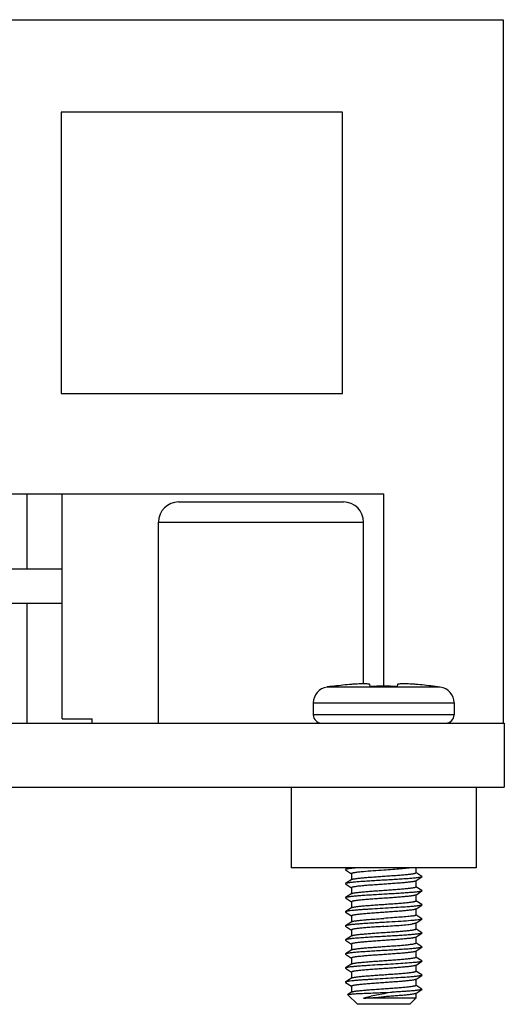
# Model space of a CAD drawing. Header units: millimetres. Extents: x 545 to 720, y 135 to 280.
# Tile 3 of 9: x 567 to 579, y 185 to 209. Entities that reach past the tile are written whole.
import ezdxf

# ---------------------------------------------------------------- set-up
doc = ezdxf.new("R2010")
doc.units = ezdxf.units.MM
doc.header["$LTSCALE"] = 30.734
doc.layers.get('0').update_dxf_attribs({"linetype": 'CONTINUOUS'})
doc.layers.add('02___PRT_ALL_AXES', color=7, linetype='CONTINUOUS')

msp = doc.modelspace()

# ---------------------------------------------------------------- linework, layer by layer
at = {"color": 7, "linetype": 'Continuous'}
for p, q in [((546.659, 209.289), (579.159, 209.289)), ((579.159, 209.289), (579.159, 191.789)), ((568.159, 206.989), (568.159, 199.989)), ((575.159, 206.989), (568.159, 206.989)), ((575.159, 199.989), (575.159, 206.989)), ((568.159, 199.989), (575.159, 199.989)), ((556.184, 197.489), (568.184, 197.489)), ((567.319, 195.617), (567.319, 197.489)), ((568.184, 191.889), (568.184, 197.489)), ((571.084, 197.289), (575.184, 197.289)), ((570.584, 196.789), (575.684, 196.789)), ((568.184, 195.617), (566.684, 195.617)), ((568.184, 194.764), (566.684, 194.764)), ((567.319, 191.789), (567.319, 194.764)), ((574.9, 192.697), (574.899, 192.703)), ((575.85, 192.697), (575.842, 192.745)), ((576.526, 192.745), (576.518, 192.697)), ((577.469, 192.703), (577.468, 192.697)), ((568.184, 191.889), (568.934, 191.889)), ((568.934, 191.789), (568.934, 191.889)), ((577.934, 191.989), (574.434, 191.989)), ((545.184, 191.789), (579.184, 191.789)), ((579.184, 191.789), (579.184, 190.189)), ((545.184, 190.189), (579.184, 190.189)), ((573.884, 190.189), (573.884, 188.189)), ((578.484, 190.189), (578.484, 188.189)), ((578.484, 188.189), (573.884, 188.189)), ((575.288, 188.178), (575.238, 188.144)), ((575.238, 188.135), (575.383, 188.037)), ((576.189, 188.127), (576.184, 188.127)), ((576.98, 187.859), (577.131, 187.96)), ((577.131, 187.969), (576.985, 188.066)), ((577.131, 187.969), (577.131, 187.96)), ((575.388, 187.895), (575.238, 187.794)), ((575.238, 187.785), (575.383, 187.687)), ((577.131, 187.619), (576.985, 187.716)), ((575.388, 187.545), (575.238, 187.444)), ((575.238, 187.444), (575.238, 187.435)), ((575.238, 187.435), (575.383, 187.337)), ((576.98, 187.509), (577.131, 187.61)), ((575.388, 187.195), (575.238, 187.094)), ((576.98, 187.159), (577.131, 187.26)), ((577.131, 187.269), (576.985, 187.366)), ((575.238, 187.085), (575.383, 186.987)), ((577.131, 186.919), (576.985, 187.016)), ((575.388, 186.845), (575.238, 186.744)), ((575.238, 186.735), (575.383, 186.637)), ((576.98, 186.809), (577.131, 186.91)), ((577.131, 186.919), (577.131, 186.91)), ((575.388, 186.495), (575.238, 186.394)), ((576.98, 186.459), (577.131, 186.56)), ((577.131, 186.569), (576.985, 186.666)), ((575.238, 186.385), (575.383, 186.287)), ((576.98, 186.109), (577.131, 186.21)), ((577.131, 186.219), (576.985, 186.316)), ((577.131, 186.219), (577.131, 186.21)), ((575.388, 186.145), (575.238, 186.044)), ((575.238, 186.035), (575.383, 185.937)), ((577.131, 185.869), (576.985, 185.966)), ((575.388, 185.795), (575.238, 185.694)), ((576.98, 185.759), (577.131, 185.86)), ((575.238, 185.694), (575.238, 185.685)), ((575.238, 185.685), (575.383, 185.587)), ((576.98, 185.409), (577.131, 185.51)), ((577.131, 185.519), (576.985, 185.616)), ((575.388, 185.445), (575.238, 185.344)), ((575.238, 185.344), (575.238, 185.335)), ((575.238, 185.335), (575.383, 185.237)), ((577.131, 185.169), (576.985, 185.266)), ((575.294, 185.029), (575.295, 185.033)), ((575.294, 185.029), (575.534, 184.789)), ((575.384, 185.092), (575.295, 185.033)), ((575.388, 185.095), (575.384, 185.092)), ((576.98, 185.059), (577.131, 185.16)), ((576.834, 184.789), (575.534, 184.789)), ((576.984, 184.939), (575.685, 184.939)), ((576.984, 184.939), (576.834, 184.789))]:
    msp.add_line(p, q, dxfattribs=at)
for centre, radius, start, end in [((571.084, 196.789), 0.5, 90, 180), ((575.184, 196.789), 0.5, 0, 90), ((576.184, 183.17), 9.613, 95.0711, 97.6722), ((576.184, 183), 9.703, 88.029, 91.971), ((576.184, 183.17), 9.613, 82.3278, 84.9289), ((574.634, 191.989), 0.2, 180, 270), ((577.734, 191.989), 0.2, 270, 0)]:
    msp.add_arc(centre, radius, start, end, dxfattribs=at)
for points, knots in [([(575.842, 192.745), (575.842, 192.747), (575.839, 192.75), (575.835, 192.752), (575.828, 192.754), (575.817, 192.757), (575.791, 192.761), (575.749, 192.763), (575.686, 192.764), (575.611, 192.763), (575.525, 192.759), (575.431, 192.754), (575.367, 192.748), (575.334, 192.745)], [0, 0, 0, 0, 0.010213, 0.017754, 0.027268, 0.052568, 0.086389, 0.178936, 0.302214, 0.451849, 0.622338, 0.807341, 1, 1, 1, 1]), ([(577.034, 192.745), (577.001, 192.748), (576.937, 192.754), (576.844, 192.759), (576.758, 192.763), (576.682, 192.764), (576.62, 192.763), (576.577, 192.761), (576.551, 192.757), (576.54, 192.754), (576.533, 192.752), (576.529, 192.75), (576.527, 192.747), (576.526, 192.745)], [0, 0, 0, 0, 0.19266, 0.377664, 0.548154, 0.69779, 0.821069, 0.913615, 0.947435, 0.972734, 0.982248, 0.989788, 1, 1, 1, 1]), ([(575.36, 188.168), (575.345, 188.167), (575.317, 188.163), (575.281, 188.157), (575.258, 188.152), (575.244, 188.148), (575.24, 188.146), (575.238, 188.144)], [0, 0, 0, 0, 0.372762, 0.665005, 0.873988, 0.947158, 1, 1, 1, 1]), ([(575.592, 188.189), (575.549, 188.186), (575.472, 188.18), (575.395, 188.173), (575.36, 188.168)], [0, 0, 0, 0, 0.554518, 1, 1, 1, 1]), ([(576.905, 188.189), (576.887, 188.187), (576.845, 188.181), (576.748, 188.17), (576.601, 188.157), (576.403, 188.142), (576.262, 188.132), (576.189, 188.127)], [0, 0, 0, 0, 0.077623, 0.173104, 0.410122, 0.69299, 1, 1, 1, 1]), ([(575.238, 188.144), (575.236, 188.143), (575.232, 188.139), (575.236, 188.136), (575.238, 188.135)], [0, 0, 0, 0, 0.50002, 1, 1, 1, 1]), ([(577.131, 187.96), (577.127, 187.957), (577.116, 187.953), (577.097, 187.948), (577.069, 187.944), (577.034, 187.938), (576.991, 187.933), (576.921, 187.926), (576.819, 187.917), (576.68, 187.907), (576.524, 187.897), (576.357, 187.887), (576.184, 187.877), (576.011, 187.867), (575.844, 187.857), (575.688, 187.847), (575.55, 187.837), (575.447, 187.828), (575.377, 187.821), (575.335, 187.815), (575.299, 187.81), (575.272, 187.805), (575.252, 187.801), (575.241, 187.797), (575.238, 187.794)], [0, 0, 0, 0, 0.006755, 0.017503, 0.032286, 0.051015, 0.073557, 0.099726, 0.162054, 0.235901, 0.31876, 0.407806, 0.500001, 0.592195, 0.681241, 0.764099, 0.837947, 0.900274, 0.926444, 0.948985, 0.967716, 0.982497, 0.993247, 1, 1, 1, 1]), ([(575.685, 188.089), (575.643, 188.086), (575.584, 188.08), (575.51, 188.071), (575.466, 188.065), (575.436, 188.06), (575.416, 188.055), (575.405, 188.052), (575.396, 188.049), (575.389, 188.046), (575.384, 188.042), (575.384, 188.039)], [0, 0, 0, 0, 0.412928, 0.58255, 0.724764, 0.837986, 0.883339, 0.921083, 0.951243, 0.973977, 1, 1, 1, 1]), ([(575.388, 187.895), (575.392, 187.898), (575.401, 187.901), (575.419, 187.906), (575.443, 187.911), (575.473, 187.916), (575.509, 187.921), (575.568, 187.928), (575.655, 187.937), (575.771, 187.947), (575.901, 187.957), (576.04, 187.967), (576.136, 187.974), (576.184, 187.977)], [0, 0, 0, 0, 0.015074, 0.037876, 0.068474, 0.106732, 0.152371, 0.205045, 0.329727, 0.476712, 0.641132, 0.817534, 1, 1, 1, 1]), ([(576.184, 188.127), (576.096, 188.121), (575.93, 188.109), (575.763, 188.096), (575.685, 188.089)], [0, 0, 0, 0, 0.529559, 1, 1, 1, 1]), ([(576.184, 187.977), (576.236, 187.981), (576.338, 187.988), (576.486, 187.998), (576.623, 188.009), (576.743, 188.02), (576.83, 188.029), (576.888, 188.037), (576.921, 188.042), (576.944, 188.047), (576.96, 188.051), (576.968, 188.053), (576.975, 188.056), (576.981, 188.059), (576.984, 188.062), (576.984, 188.064)], [0, 0, 0, 0, 0.193499, 0.379601, 0.5512, 0.701744, 0.825533, 0.875904, 0.917969, 0.951368, 0.964757, 0.975924, 0.984887, 0.991725, 1, 1, 1, 1]), ([(575.238, 187.794), (575.236, 187.793), (575.232, 187.789), (575.236, 187.786), (575.238, 187.785)], [0, 0, 0, 0, 0.499989, 1, 1, 1, 1]), ([(576.184, 187.777), (576.132, 187.773), (576.03, 187.766), (575.882, 187.756), (575.745, 187.745), (575.626, 187.734), (575.539, 187.725), (575.481, 187.717), (575.447, 187.712), (575.424, 187.707), (575.409, 187.703), (575.4, 187.701), (575.393, 187.698), (575.388, 187.695), (575.384, 187.692), (575.384, 187.689)], [0, 0, 0, 0, 0.193499, 0.379605, 0.551198, 0.701734, 0.825524, 0.875898, 0.917967, 0.951368, 0.964757, 0.975924, 0.984887, 0.991725, 1, 1, 1, 1]), ([(576.98, 187.859), (576.976, 187.856), (576.967, 187.853), (576.949, 187.848), (576.925, 187.843), (576.895, 187.838), (576.859, 187.833), (576.8, 187.826), (576.714, 187.817), (576.598, 187.807), (576.468, 187.797), (576.328, 187.787), (576.233, 187.78), (576.184, 187.777)], [0, 0, 0, 0, 0.015074, 0.037875, 0.068472, 0.106727, 0.152362, 0.205033, 0.329718, 0.476711, 0.641135, 0.817532, 1, 1, 1, 1]), ([(576.184, 187.627), (576.236, 187.631), (576.338, 187.638), (576.486, 187.648), (576.623, 187.659), (576.743, 187.67), (576.83, 187.679), (576.888, 187.687), (576.921, 187.692), (576.944, 187.697), (576.96, 187.701), (576.968, 187.703), (576.975, 187.706), (576.981, 187.709), (576.984, 187.712), (576.984, 187.714)], [0, 0, 0, 0, 0.193499, 0.379601, 0.5512, 0.701745, 0.825533, 0.875904, 0.917969, 0.951368, 0.964757, 0.975924, 0.984887, 0.991725, 1, 1, 1, 1]), ([(577.131, 187.61), (577.127, 187.607), (577.116, 187.603), (577.097, 187.598), (577.069, 187.594), (577.034, 187.588), (576.991, 187.583), (576.921, 187.576), (576.819, 187.567), (576.68, 187.557), (576.524, 187.547), (576.357, 187.537), (576.184, 187.527), (576.011, 187.517), (575.844, 187.507), (575.688, 187.497), (575.55, 187.487), (575.447, 187.478), (575.377, 187.471), (575.335, 187.465), (575.299, 187.46), (575.272, 187.455), (575.252, 187.451), (575.241, 187.447), (575.238, 187.444)], [0, 0, 0, 0, 0.006753, 0.017503, 0.032284, 0.051015, 0.073556, 0.099726, 0.162053, 0.235901, 0.318759, 0.407805, 0.499999, 0.592194, 0.68124, 0.764099, 0.837946, 0.900274, 0.926443, 0.948985, 0.967714, 0.982497, 0.993245, 1, 1, 1, 1]), ([(576.184, 187.427), (576.132, 187.423), (576.03, 187.416), (575.882, 187.406), (575.745, 187.395), (575.626, 187.384), (575.539, 187.375), (575.481, 187.367), (575.447, 187.362), (575.424, 187.357), (575.409, 187.353), (575.4, 187.351), (575.393, 187.348), (575.388, 187.345), (575.384, 187.342), (575.384, 187.339)], [0, 0, 0, 0, 0.193498, 0.379605, 0.551198, 0.701734, 0.825524, 0.875898, 0.917967, 0.951368, 0.964757, 0.975924, 0.984887, 0.991725, 1, 1, 1, 1]), ([(575.388, 187.545), (575.392, 187.548), (575.401, 187.551), (575.419, 187.556), (575.443, 187.561), (575.473, 187.566), (575.509, 187.571), (575.568, 187.578), (575.655, 187.587), (575.771, 187.597), (575.901, 187.607), (576.04, 187.617), (576.136, 187.624), (576.184, 187.627)], [0, 0, 0, 0, 0.015074, 0.037876, 0.068474, 0.106733, 0.152371, 0.205045, 0.329728, 0.476712, 0.641132, 0.817534, 1, 1, 1, 1]), ([(576.98, 187.509), (576.976, 187.506), (576.967, 187.503), (576.949, 187.498), (576.925, 187.493), (576.895, 187.488), (576.859, 187.483), (576.8, 187.476), (576.714, 187.467), (576.598, 187.457), (576.468, 187.447), (576.328, 187.437), (576.233, 187.43), (576.184, 187.427)], [0, 0, 0, 0, 0.015074, 0.037875, 0.068472, 0.106727, 0.152362, 0.205033, 0.329718, 0.476711, 0.641135, 0.817532, 1, 1, 1, 1]), ([(577.131, 187.619), (577.132, 187.618), (577.136, 187.614), (577.132, 187.611), (577.131, 187.61)], [0, 0, 0, 0, 0.500012, 1, 1, 1, 1]), ([(577.131, 187.26), (577.127, 187.257), (577.116, 187.253), (577.097, 187.248), (577.069, 187.244), (577.034, 187.238), (576.991, 187.233), (576.942, 187.228), (576.886, 187.223), (576.774, 187.214), (576.598, 187.202), (576.355, 187.187), (576.098, 187.172), (575.886, 187.159), (575.724, 187.149), (575.614, 187.141), (575.515, 187.134), (575.429, 187.126), (575.358, 187.119), (575.308, 187.112), (575.277, 187.106), (575.26, 187.103), (575.247, 187.099), (575.24, 187.096), (575.238, 187.094)], [0, 0, 0, 0, 0.006753, 0.017503, 0.032284, 0.051015, 0.073555, 0.099725, 0.129307, 0.162053, 0.276371, 0.407802, 0.54629, 0.681234, 0.744117, 0.802308, 0.854691, 0.900266, 0.938172, 0.967707, 0.979168, 0.988369, 0.995298, 1, 1, 1, 1]), ([(575.388, 187.195), (575.392, 187.198), (575.401, 187.201), (575.419, 187.206), (575.443, 187.211), (575.473, 187.216), (575.509, 187.221), (575.568, 187.228), (575.655, 187.237), (575.771, 187.247), (575.901, 187.257), (576.04, 187.267), (576.136, 187.274), (576.184, 187.277)], [0, 0, 0, 0, 0.015074, 0.037876, 0.068474, 0.106733, 0.152371, 0.205045, 0.329727, 0.476711, 0.641132, 0.817534, 1, 1, 1, 1]), ([(576.184, 187.277), (576.236, 187.281), (576.338, 187.288), (576.486, 187.298), (576.623, 187.309), (576.743, 187.32), (576.83, 187.329), (576.888, 187.337), (576.921, 187.342), (576.944, 187.347), (576.96, 187.351), (576.968, 187.353), (576.975, 187.356), (576.981, 187.359), (576.984, 187.362), (576.984, 187.364)], [0, 0, 0, 0, 0.193499, 0.379601, 0.551201, 0.701745, 0.825533, 0.875904, 0.917968, 0.951368, 0.964757, 0.975924, 0.984887, 0.991725, 1, 1, 1, 1]), ([(577.131, 187.269), (577.132, 187.268), (577.136, 187.264), (577.132, 187.261), (577.131, 187.26)], [0, 0, 0, 0, 0.499985, 1, 1, 1, 1]), ([(575.238, 187.094), (575.236, 187.093), (575.232, 187.089), (575.236, 187.086), (575.238, 187.085)], [0, 0, 0, 0, 0.500006, 1, 1, 1, 1]), ([(576.184, 187.077), (576.132, 187.073), (576.03, 187.066), (575.882, 187.056), (575.745, 187.045), (575.626, 187.034), (575.539, 187.025), (575.481, 187.017), (575.447, 187.012), (575.424, 187.007), (575.409, 187.003), (575.4, 187.001), (575.393, 186.998), (575.388, 186.995), (575.384, 186.992), (575.384, 186.989)], [0, 0, 0, 0, 0.193498, 0.379605, 0.551199, 0.701735, 0.825524, 0.875898, 0.917967, 0.951368, 0.964757, 0.975924, 0.984887, 0.991725, 1, 1, 1, 1]), ([(576.98, 187.159), (576.976, 187.156), (576.967, 187.153), (576.949, 187.148), (576.925, 187.143), (576.895, 187.138), (576.859, 187.133), (576.8, 187.126), (576.714, 187.117), (576.598, 187.107), (576.468, 187.097), (576.328, 187.087), (576.233, 187.08), (576.184, 187.077)], [0, 0, 0, 0, 0.015074, 0.037875, 0.068472, 0.106727, 0.152362, 0.205033, 0.329718, 0.476711, 0.641135, 0.817533, 1, 1, 1, 1]), ([(576.905, 186.989), (576.886, 186.987), (576.845, 186.981), (576.747, 186.97), (576.599, 186.957), (576.4, 186.942), (576.258, 186.932), (576.184, 186.927)], [0, 0, 0, 0, 0.07758, 0.173095, 0.410228, 0.693177, 1, 1, 1, 1]), ([(576.905, 186.989), (576.916, 186.991), (576.932, 186.994), (576.952, 186.999), (576.963, 187.002), (576.972, 187.005), (576.979, 187.008), (576.984, 187.012), (576.984, 187.014)], [0, 0, 0, 0, 0.411165, 0.576096, 0.713308, 0.822866, 0.905465, 1, 1, 1, 1]), ([(575.238, 186.744), (575.236, 186.743), (575.232, 186.739), (575.236, 186.736), (575.238, 186.735)], [0, 0, 0, 0, 0.499984, 1, 1, 1, 1]), ([(577.04, 186.889), (577.014, 186.886), (576.955, 186.879), (576.814, 186.867), (576.6, 186.852), (576.368, 186.838), (576.167, 186.826), (576.015, 186.817), (575.867, 186.808), (575.728, 186.799), (575.6, 186.79), (575.488, 186.781), (575.406, 186.774), (575.35, 186.767), (575.316, 186.763), (575.288, 186.758), (575.266, 186.754), (575.25, 186.75), (575.241, 186.746), (575.238, 186.744)], [0, 0, 0, 0, 0.043465, 0.098245, 0.235772, 0.398268, 0.48362, 0.568728, 0.651346, 0.729298, 0.800534, 0.863182, 0.915607, 0.93755, 0.956458, 0.972213, 0.984736, 0.99398, 1, 1, 1, 1]), ([(576.184, 186.727), (576.132, 186.723), (576.03, 186.716), (575.882, 186.706), (575.745, 186.695), (575.626, 186.684), (575.539, 186.675), (575.481, 186.667), (575.447, 186.662), (575.424, 186.657), (575.409, 186.653), (575.4, 186.651), (575.393, 186.648), (575.388, 186.645), (575.384, 186.642), (575.384, 186.639)], [0, 0, 0, 0, 0.193499, 0.379605, 0.551198, 0.701735, 0.825525, 0.875899, 0.917967, 0.951369, 0.964757, 0.975925, 0.984887, 0.991725, 1, 1, 1, 1]), ([(575.388, 186.845), (575.392, 186.848), (575.401, 186.851), (575.419, 186.856), (575.443, 186.861), (575.473, 186.866), (575.509, 186.871), (575.568, 186.878), (575.655, 186.887), (575.771, 186.897), (575.901, 186.907), (576.04, 186.917), (576.136, 186.924), (576.184, 186.927)], [0, 0, 0, 0, 0.015074, 0.037876, 0.068474, 0.106732, 0.152371, 0.205044, 0.329727, 0.476712, 0.641132, 0.817533, 1, 1, 1, 1]), ([(576.184, 186.727), (576.258, 186.732), (576.4, 186.742), (576.599, 186.757), (576.747, 186.77), (576.845, 186.781), (576.886, 186.787), (576.905, 186.789)], [0, 0, 0, 0, 0.306823, 0.589772, 0.826905, 0.92242, 1, 1, 1, 1]), ([(576.98, 186.809), (576.977, 186.807), (576.968, 186.803), (576.952, 186.798), (576.93, 186.794), (576.914, 186.791), (576.905, 186.789)], [0, 0, 0, 0, 0.144107, 0.358559, 0.644407, 1, 1, 1, 1]), ([(577.131, 186.91), (577.127, 186.907), (577.117, 186.904), (577.098, 186.899), (577.071, 186.894), (577.051, 186.891), (577.04, 186.889)], [0, 0, 0, 0, 0.133537, 0.34461, 0.634122, 1, 1, 1, 1]), ([(577.131, 186.56), (577.127, 186.557), (577.116, 186.553), (577.097, 186.548), (577.069, 186.544), (577.034, 186.538), (576.991, 186.533), (576.921, 186.526), (576.819, 186.517), (576.68, 186.507), (576.524, 186.497), (576.357, 186.487), (576.184, 186.477), (576.011, 186.467), (575.844, 186.457), (575.688, 186.447), (575.55, 186.437), (575.447, 186.428), (575.377, 186.421), (575.335, 186.415), (575.299, 186.41), (575.272, 186.405), (575.252, 186.401), (575.241, 186.397), (575.238, 186.394)], [0, 0, 0, 0, 0.006752, 0.017504, 0.032283, 0.051015, 0.073555, 0.099726, 0.162053, 0.235901, 0.318759, 0.407805, 0.5, 0.592194, 0.68124, 0.764099, 0.837946, 0.900274, 0.926444, 0.948985, 0.967716, 0.982496, 0.993246, 1, 1, 1, 1]), ([(575.388, 186.495), (575.392, 186.498), (575.401, 186.501), (575.419, 186.506), (575.443, 186.511), (575.473, 186.516), (575.509, 186.521), (575.568, 186.528), (575.655, 186.537), (575.771, 186.547), (575.901, 186.557), (576.04, 186.567), (576.136, 186.574), (576.184, 186.577)], [0, 0, 0, 0, 0.015074, 0.037876, 0.068474, 0.106732, 0.152371, 0.205045, 0.329728, 0.476712, 0.641132, 0.817534, 1, 1, 1, 1]), ([(576.184, 186.577), (576.236, 186.581), (576.338, 186.588), (576.486, 186.598), (576.623, 186.609), (576.743, 186.62), (576.83, 186.629), (576.888, 186.637), (576.921, 186.642), (576.944, 186.647), (576.96, 186.651), (576.968, 186.653), (576.975, 186.656), (576.981, 186.659), (576.984, 186.662), (576.984, 186.664)], [0, 0, 0, 0, 0.193499, 0.379601, 0.5512, 0.701745, 0.825533, 0.875904, 0.917969, 0.951368, 0.964757, 0.975924, 0.984887, 0.991725, 1, 1, 1, 1]), ([(576.98, 186.459), (576.976, 186.456), (576.967, 186.453), (576.949, 186.448), (576.925, 186.443), (576.895, 186.438), (576.859, 186.433), (576.8, 186.426), (576.714, 186.417), (576.598, 186.407), (576.468, 186.397), (576.328, 186.387), (576.233, 186.38), (576.184, 186.377)], [0, 0, 0, 0, 0.015074, 0.037875, 0.068472, 0.106727, 0.152362, 0.205033, 0.329718, 0.476711, 0.641135, 0.817532, 1, 1, 1, 1]), ([(577.131, 186.569), (577.132, 186.568), (577.136, 186.564), (577.132, 186.561), (577.131, 186.56)], [0, 0, 0, 0, 0.5, 1, 1, 1, 1]), ([(575.238, 186.394), (575.236, 186.393), (575.232, 186.389), (575.236, 186.386), (575.238, 186.385)], [0, 0, 0, 0, 0.500016, 1, 1, 1, 1]), ([(577.131, 186.21), (577.127, 186.207), (577.116, 186.203), (577.097, 186.198), (577.069, 186.194), (577.034, 186.188), (576.991, 186.183), (576.921, 186.176), (576.819, 186.167), (576.68, 186.157), (576.524, 186.147), (576.357, 186.137), (576.184, 186.127), (576.011, 186.117), (575.844, 186.107), (575.688, 186.097), (575.55, 186.087), (575.447, 186.078), (575.377, 186.071), (575.335, 186.065), (575.299, 186.06), (575.272, 186.055), (575.252, 186.051), (575.241, 186.047), (575.238, 186.044)], [0, 0, 0, 0, 0.006754, 0.017504, 0.032285, 0.051015, 0.073557, 0.099726, 0.162054, 0.235901, 0.31876, 0.407806, 0.5, 0.592195, 0.681241, 0.764099, 0.837947, 0.900274, 0.926445, 0.948985, 0.967717, 0.982497, 0.993247, 1, 1, 1, 1]), ([(576.184, 186.377), (576.132, 186.373), (576.03, 186.366), (575.882, 186.356), (575.745, 186.345), (575.626, 186.334), (575.539, 186.325), (575.481, 186.317), (575.447, 186.312), (575.424, 186.307), (575.409, 186.303), (575.4, 186.301), (575.393, 186.298), (575.388, 186.295), (575.384, 186.292), (575.384, 186.289)], [0, 0, 0, 0, 0.193499, 0.379605, 0.551198, 0.701734, 0.825524, 0.875898, 0.917967, 0.951368, 0.964757, 0.975924, 0.984887, 0.991725, 1, 1, 1, 1]), ([(575.388, 186.145), (575.392, 186.148), (575.401, 186.151), (575.419, 186.156), (575.443, 186.161), (575.473, 186.166), (575.509, 186.171), (575.568, 186.178), (575.655, 186.187), (575.771, 186.197), (575.901, 186.207), (576.04, 186.217), (576.136, 186.224), (576.184, 186.227)], [0, 0, 0, 0, 0.015074, 0.037876, 0.068474, 0.106733, 0.152371, 0.205045, 0.329727, 0.476712, 0.641132, 0.817534, 1, 1, 1, 1]), ([(576.184, 186.227), (576.236, 186.231), (576.338, 186.238), (576.486, 186.248), (576.623, 186.259), (576.743, 186.27), (576.83, 186.279), (576.888, 186.287), (576.921, 186.292), (576.944, 186.297), (576.96, 186.301), (576.968, 186.303), (576.975, 186.306), (576.981, 186.309), (576.984, 186.312), (576.984, 186.314)], [0, 0, 0, 0, 0.193499, 0.379601, 0.5512, 0.701745, 0.825533, 0.875904, 0.917968, 0.951368, 0.964757, 0.975924, 0.984887, 0.991725, 1, 1, 1, 1]), ([(575.238, 186.044), (575.236, 186.043), (575.232, 186.039), (575.236, 186.036), (575.238, 186.035)], [0, 0, 0, 0, 0.499994, 1, 1, 1, 1]), ([(576.184, 186.027), (576.132, 186.023), (576.03, 186.016), (575.882, 186.006), (575.745, 185.995), (575.626, 185.984), (575.539, 185.975), (575.481, 185.967), (575.447, 185.962), (575.424, 185.957), (575.409, 185.953), (575.4, 185.951), (575.393, 185.948), (575.388, 185.945), (575.384, 185.942), (575.384, 185.939)], [0, 0, 0, 0, 0.193498, 0.379605, 0.551198, 0.701734, 0.825524, 0.875898, 0.917967, 0.951368, 0.964757, 0.975924, 0.984887, 0.991725, 1, 1, 1, 1]), ([(576.98, 186.109), (576.976, 186.106), (576.967, 186.103), (576.949, 186.098), (576.925, 186.093), (576.895, 186.088), (576.859, 186.083), (576.8, 186.076), (576.714, 186.067), (576.598, 186.057), (576.468, 186.047), (576.328, 186.037), (576.233, 186.03), (576.184, 186.027)], [0, 0, 0, 0, 0.015074, 0.037875, 0.068472, 0.106727, 0.152362, 0.205033, 0.329718, 0.476711, 0.641135, 0.817533, 1, 1, 1, 1]), ([(576.184, 185.877), (576.236, 185.881), (576.338, 185.888), (576.486, 185.898), (576.623, 185.909), (576.743, 185.92), (576.83, 185.929), (576.888, 185.937), (576.921, 185.942), (576.944, 185.947), (576.96, 185.951), (576.968, 185.953), (576.975, 185.956), (576.981, 185.959), (576.984, 185.962), (576.984, 185.964)], [0, 0, 0, 0, 0.193499, 0.379601, 0.551201, 0.701745, 0.825533, 0.875903, 0.917968, 0.951368, 0.964757, 0.975924, 0.984887, 0.991725, 1, 1, 1, 1]), ([(577.131, 185.86), (577.127, 185.857), (577.116, 185.853), (577.097, 185.848), (577.069, 185.844), (577.034, 185.838), (576.991, 185.833), (576.942, 185.828), (576.886, 185.823), (576.774, 185.814), (576.598, 185.802), (576.355, 185.787), (576.098, 185.772), (575.886, 185.759), (575.724, 185.749), (575.614, 185.741), (575.515, 185.734), (575.429, 185.726), (575.358, 185.719), (575.308, 185.712), (575.277, 185.706), (575.26, 185.703), (575.247, 185.699), (575.24, 185.696), (575.238, 185.694)], [0, 0, 0, 0, 0.006754, 0.017503, 0.032284, 0.051014, 0.073556, 0.099725, 0.129307, 0.162052, 0.276372, 0.407802, 0.54629, 0.681234, 0.744116, 0.802306, 0.854689, 0.900266, 0.938171, 0.967704, 0.979167, 0.988368, 0.995295, 1, 1, 1, 1]), ([(575.388, 185.795), (575.392, 185.798), (575.401, 185.801), (575.419, 185.806), (575.443, 185.811), (575.473, 185.816), (575.509, 185.821), (575.568, 185.828), (575.655, 185.837), (575.771, 185.847), (575.901, 185.857), (576.04, 185.867), (576.136, 185.874), (576.184, 185.877)], [0, 0, 0, 0, 0.015074, 0.037876, 0.068474, 0.106732, 0.152371, 0.205044, 0.329727, 0.476711, 0.641132, 0.817534, 1, 1, 1, 1]), ([(576.98, 185.759), (576.976, 185.756), (576.967, 185.753), (576.949, 185.748), (576.925, 185.743), (576.895, 185.738), (576.859, 185.733), (576.8, 185.726), (576.714, 185.717), (576.598, 185.707), (576.468, 185.697), (576.328, 185.687), (576.233, 185.68), (576.184, 185.677)], [0, 0, 0, 0, 0.015074, 0.037875, 0.068472, 0.106727, 0.152362, 0.205033, 0.329717, 0.47671, 0.641135, 0.817533, 1, 1, 1, 1]), ([(577.131, 185.869), (577.132, 185.868), (577.136, 185.864), (577.132, 185.861), (577.131, 185.86)], [0, 0, 0, 0, 0.500015, 1, 1, 1, 1]), ([(577.131, 185.51), (577.127, 185.507), (577.116, 185.503), (577.097, 185.498), (577.069, 185.494), (577.034, 185.488), (576.991, 185.483), (576.942, 185.478), (576.886, 185.473), (576.774, 185.464), (576.598, 185.452), (576.355, 185.437), (576.098, 185.422), (575.886, 185.409), (575.724, 185.399), (575.614, 185.391), (575.515, 185.384), (575.429, 185.376), (575.358, 185.369), (575.308, 185.362), (575.277, 185.356), (575.26, 185.353), (575.247, 185.349), (575.24, 185.346), (575.238, 185.344)], [0, 0, 0, 0, 0.006754, 0.017503, 0.032285, 0.051014, 0.073556, 0.099725, 0.129308, 0.162052, 0.276372, 0.407802, 0.54629, 0.681234, 0.744116, 0.802306, 0.85469, 0.900266, 0.938171, 0.967704, 0.979167, 0.988368, 0.995296, 1, 1, 1, 1]), ([(576.184, 185.677), (576.132, 185.673), (576.03, 185.666), (575.882, 185.656), (575.745, 185.645), (575.626, 185.634), (575.539, 185.625), (575.481, 185.617), (575.447, 185.612), (575.424, 185.607), (575.409, 185.603), (575.4, 185.601), (575.393, 185.598), (575.388, 185.595), (575.384, 185.592), (575.384, 185.589)], [0, 0, 0, 0, 0.193498, 0.379605, 0.551199, 0.701735, 0.825524, 0.875898, 0.917967, 0.951368, 0.964757, 0.975924, 0.984887, 0.991725, 1, 1, 1, 1]), ([(575.388, 185.445), (575.392, 185.448), (575.401, 185.451), (575.419, 185.456), (575.443, 185.461), (575.473, 185.466), (575.509, 185.471), (575.568, 185.478), (575.655, 185.487), (575.771, 185.497), (575.901, 185.507), (576.04, 185.517), (576.136, 185.524), (576.184, 185.527)], [0, 0, 0, 0, 0.015074, 0.037876, 0.068474, 0.106732, 0.152371, 0.205044, 0.329727, 0.476712, 0.641132, 0.817533, 1, 1, 1, 1]), ([(576.184, 185.527), (576.236, 185.531), (576.338, 185.538), (576.486, 185.548), (576.623, 185.559), (576.743, 185.57), (576.83, 185.579), (576.888, 185.587), (576.921, 185.592), (576.944, 185.597), (576.96, 185.601), (576.968, 185.603), (576.975, 185.606), (576.981, 185.609), (576.984, 185.612), (576.984, 185.614)], [0, 0, 0, 0, 0.1935, 0.379601, 0.5512, 0.701744, 0.825533, 0.875904, 0.917969, 0.951369, 0.964758, 0.975924, 0.984886, 0.991725, 1, 1, 1, 1]), ([(577.131, 185.519), (577.132, 185.518), (577.136, 185.514), (577.132, 185.511), (577.131, 185.51)], [0, 0, 0, 0, 0.499992, 1, 1, 1, 1]), ([(576.184, 185.327), (576.132, 185.323), (576.03, 185.316), (575.882, 185.306), (575.745, 185.295), (575.626, 185.284), (575.539, 185.275), (575.481, 185.267), (575.447, 185.262), (575.424, 185.257), (575.409, 185.253), (575.4, 185.251), (575.393, 185.248), (575.388, 185.245), (575.384, 185.242), (575.384, 185.239)], [0, 0, 0, 0, 0.193499, 0.379605, 0.551198, 0.701734, 0.825525, 0.875899, 0.917967, 0.951368, 0.964757, 0.975925, 0.984887, 0.991725, 1, 1, 1, 1]), ([(576.98, 185.409), (576.976, 185.406), (576.967, 185.403), (576.949, 185.398), (576.925, 185.393), (576.895, 185.388), (576.859, 185.383), (576.8, 185.376), (576.714, 185.367), (576.598, 185.357), (576.468, 185.347), (576.328, 185.337), (576.233, 185.33), (576.184, 185.327)], [0, 0, 0, 0, 0.015074, 0.037875, 0.068472, 0.106726, 0.152362, 0.205033, 0.329718, 0.476711, 0.641135, 0.817531, 1, 1, 1, 1]), ([(576.184, 185.177), (576.236, 185.181), (576.338, 185.188), (576.486, 185.198), (576.623, 185.209), (576.743, 185.22), (576.83, 185.229), (576.888, 185.237), (576.921, 185.242), (576.944, 185.247), (576.96, 185.251), (576.968, 185.253), (576.975, 185.256), (576.981, 185.259), (576.984, 185.262), (576.984, 185.264)], [0, 0, 0, 0, 0.193499, 0.379601, 0.5512, 0.701745, 0.825533, 0.875904, 0.917969, 0.951368, 0.964757, 0.975924, 0.984887, 0.991725, 1, 1, 1, 1]), ([(575.295, 185.033), (575.296, 185.033), (575.3, 185.035), (575.307, 185.037), (575.316, 185.038), (575.334, 185.041), (575.362, 185.044), (575.404, 185.047), (575.454, 185.051), (575.514, 185.055), (575.581, 185.058), (575.684, 185.063), (575.827, 185.069), (576.009, 185.076), (576.201, 185.083), (576.331, 185.087), (576.396, 185.089)], [0, 0, 0, 0, 0.004056, 0.010403, 0.019086, 0.030102, 0.059032, 0.09686, 0.143132, 0.197287, 0.258675, 0.326574, 0.478671, 0.646639, 0.822971, 1, 1, 1, 1]), ([(575.388, 185.095), (575.392, 185.098), (575.401, 185.101), (575.419, 185.106), (575.443, 185.111), (575.473, 185.116), (575.509, 185.121), (575.568, 185.128), (575.655, 185.137), (575.771, 185.147), (575.901, 185.157), (576.04, 185.167), (576.136, 185.174), (576.184, 185.177)], [0, 0, 0, 0, 0.015074, 0.037876, 0.068474, 0.106732, 0.152371, 0.205045, 0.329728, 0.476712, 0.641132, 0.817534, 1, 1, 1, 1]), ([(576.396, 185.089), (576.329, 185.078), (576.198, 185.055), (576.01, 185.019), (575.839, 184.983), (575.733, 184.955), (575.685, 184.939)], [0, 0, 0, 0, 0.279065, 0.547978, 0.792927, 1, 1, 1, 1]), ([(575.685, 184.939), (575.763, 184.946), (575.93, 184.959), (576.096, 184.971), (576.184, 184.977)], [0, 0, 0, 0, 0.470441, 1, 1, 1, 1]), ([(576.98, 185.059), (576.976, 185.056), (576.967, 185.053), (576.949, 185.048), (576.925, 185.043), (576.895, 185.038), (576.859, 185.033), (576.8, 185.026), (576.714, 185.017), (576.598, 185.007), (576.468, 184.997), (576.328, 184.987), (576.233, 184.98), (576.184, 184.977)], [0, 0, 0, 0, 0.015074, 0.037875, 0.068472, 0.106727, 0.152362, 0.205033, 0.329718, 0.476711, 0.641135, 0.817532, 1, 1, 1, 1]), ([(577.131, 185.16), (577.128, 185.158), (577.119, 185.154), (577.104, 185.15), (577.083, 185.146), (577.057, 185.142), (577.025, 185.137), (576.972, 185.131), (576.894, 185.124), (576.789, 185.115), (576.668, 185.107), (576.535, 185.098), (576.443, 185.092), (576.396, 185.089)], [0, 0, 0, 0, 0.014109, 0.035577, 0.064538, 0.100899, 0.144493, 0.195074, 0.315965, 0.460682, 0.625678, 0.806958, 1, 1, 1, 1]), ([(577.131, 185.169), (577.132, 185.168), (577.136, 185.164), (577.132, 185.161), (577.131, 185.16)], [0, 0, 0, 0, 0.500008, 1, 1, 1, 1])]:
    msp.add_open_spline(points, degree=3, knots=knots, dxfattribs=at)
at = {"layer": '02___PRT_ALL_AXES', "color": 7, "linetype": 'Continuous'}
for p, q in [((568.184, 197.489), (576.184, 197.489)), ((576.184, 192.703), (576.184, 197.489)), ((570.584, 191.789), (570.584, 196.789)), ((575.684, 192.764), (575.684, 196.789)), ((574.899, 192.703), (574.775, 192.685)), ((574.775, 192.685), (577.593, 192.685)), ((577.469, 192.703), (577.593, 192.685)), ((574.434, 192.289), (577.934, 192.289)), ((574.434, 192.289), (574.434, 191.989)), ((577.934, 192.289), (577.934, 191.989)), ((576.984, 188.189), (576.984, 188.064)), ((575.384, 188.039), (575.384, 187.892)), ((575.384, 187.689), (575.384, 187.542)), ((576.984, 187.862), (576.984, 187.714)), ((576.984, 187.512), (576.984, 187.364)), ((575.384, 187.339), (575.384, 187.192)), ((575.384, 186.989), (575.384, 186.842)), ((576.984, 187.162), (576.984, 187.014)), ((576.984, 186.812), (576.984, 186.664)), ((575.384, 186.639), (575.384, 186.492)), ((576.984, 186.462), (576.984, 186.314)), ((575.384, 186.289), (575.384, 186.142)), ((576.984, 186.112), (576.984, 185.964)), ((575.384, 185.939), (575.384, 185.792)), ((576.984, 185.762), (576.984, 185.614)), ((575.384, 185.589), (575.384, 185.442)), ((575.384, 185.239), (575.384, 185.092)), ((576.984, 185.412), (576.984, 185.264)), ((576.984, 185.062), (576.984, 184.939))]:
    msp.add_line(p, q, dxfattribs=at)
for centre, start, end in [((574.834, 192.289), 98.4728, 180), ((577.534, 192.289), 0, 81.5272)]:
    msp.add_arc(centre, 0.4, start, end, dxfattribs=at)

doc.saveas('drawing.dxf')
